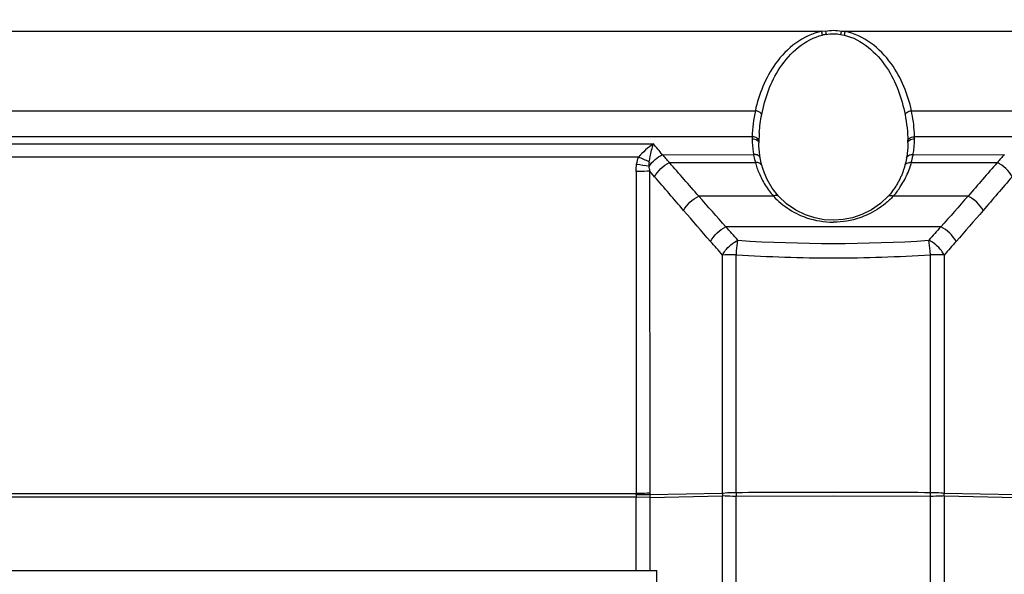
# Model space of a CAD drawing. Header units: millimetres. Extents: x 0 to 420, y 0 to 297.
# Tile 13 of 100: x 89 to 98, y 73 to 78. Entities that reach past the tile are written whole.
import ezdxf

# ---------------------------------------------------------------- set-up
doc = ezdxf.new("R2010")
doc.units = ezdxf.units.MM
doc.header["$LTSCALE"] = 23.1
doc.layers.get('0').update_dxf_attribs({"linetype": 'CONTINUOUS'})
doc.layers.add('DIM_PILOTEES', color=7, linetype='CONTINUOUS')
doc.styles.get("Standard").update_dxf_attribs({"font": 'txt', "width": 0.7})
doc.dimstyles.new('DIMSTYLE_1', dxfattribs={"dimtxt": 2.5, "dimasz": 3.5, "dimexe": 2, "dimexo": 0, "dimtad": 1, "dimlfac": 5, "dimdsep": 46, "dimtxsty": 'Standard', "dimblk": '_FILLED', "dimblk1": '_FILLED', "dimblk2": '_FILLED', "dimcen": 0, "dimazin": 2, "dimtp": 0.2, "dimtm": 0.2, "dimtfac": 1, "dimtofl": 0, "dimtmove": 0, "dimatfit": 3, "dimldrblk": '_FILLED', "dimfxl": 0, "dimtolj": 1, "dimarcsym": 0})
doc.dimstyles.new('DIMSTYLE_3', dxfattribs={"dimtxt": 2.5, "dimasz": 3.5, "dimexe": 2, "dimexo": 0, "dimtad": 1, "dimdec": 0, "dimlfac": 5, "dimdsep": 46, "dimtxsty": 'Standard', "dimblk": '_FILLED', "dimblk1": '_FILLED', "dimblk2": '_FILLED', "dimcen": 0, "dimazin": 2, "dimtp": 0.5, "dimtm": 0.5, "dimtfac": 1, "dimtdec": 0, "dimtofl": 0, "dimtmove": 0, "dimatfit": 3, "dimldrblk": '_FILLED', "dimfxl": 0, "dimtolj": 1, "dimarcsym": 0})
doc.dimstyles.new('DIMSTYLE_5', dxfattribs={"dimtxt": 2.5, "dimasz": 3.5, "dimexe": 2, "dimexo": 0, "dimtad": 1, "dimlfac": 5, "dimdsep": 46, "dimtxsty": 'Standard', "dimblk": '_FILLED', "dimblk1": '_FILLED', "dimblk2": '_FILLED', "dimcen": 0, "dimazin": 2, "dimtp": 0.5, "dimtm": 0.5, "dimtfac": 1, "dimtofl": 0, "dimtmove": 0, "dimatfit": 3, "dimldrblk": '_FILLED', "dimfxl": 0, "dimtolj": 1, "dimarcsym": 0})

# ---------------------------------------------------------------- blocks, each defined once
blk = doc.blocks.new('_FILLED')
at = {"color": 0, "linetype": 'ByBlock'}
blk.add_solid([(0, 0), (-1, 0.1429), (-1, -0.1429)], dxfattribs=at)
blk = doc.blocks.new('*D15')
at = {"layer": 'DIM_PILOTEES', "color": 2, "linetype": 'Continuous'}
for p, q in [((68.1083, 84.6543), (51.4843, 84.6543)), ((53.4843, 84.6543), (53.4843, 55.6972)), ((53.4843, 26.7402), (53.4843, 55.6972)), ((94.1679, 26.7402), (51.4843, 26.7402))]:
    blk.add_line(p, q, dxfattribs=at)
at = {"layer": 'DIM_PILOTEES', "color": 2, "linetype": 'Continuous', "xscale": 3.5, "yscale": 3.5, "zscale": 3.5}
for p, rotation in [((53.4843, 84.6543), 90), ((53.4843, 26.7402), 270)]:
    blk.add_blockref('_FILLED', p, dxfattribs=dict(at, rotation=rotation))
at = {"layer": 'DIM_PILOTEES', "color": 2, "linetype": 'Continuous', "insert": (50.3593, 55.6972), "char_height": 2.5, "width": 8.839286, "attachment_point": 2, "rotation": 90, "line_spacing_factor": 0.9}
blk.add_mtext('{\\ftxt;\\W0.0001;\\H0.0001;\\~}{\\ftxt;\\W2.3571428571;\\H2.5; }{\\ftxt;\\W0.0001;\\H0.0001;\\~}', dxfattribs=at)
blk = doc.blocks.new('*D17')
at = {"layer": 'DIM_PILOTEES', "color": 2, "linetype": 'Continuous'}
for p, q in [((71.5299, 63.2626), (71.5299, 103.414)), ((121.5709, 63.2626), (121.5709, 103.414)), ((71.5299, 101.414), (96.5504, 101.414)), ((121.5709, 101.414), (96.5504, 101.414))]:
    blk.add_line(p, q, dxfattribs=at)
at = {"layer": 'DIM_PILOTEES', "color": 2, "linetype": 'Continuous', "xscale": 3.5, "yscale": 3.5, "zscale": 3.5, "rotation": 180}
blk.add_blockref('_FILLED', (71.5299, 101.414), dxfattribs=at)
at = {"layer": 'DIM_PILOTEES', "color": 2, "linetype": 'Continuous', "xscale": 3.5, "yscale": 3.5, "zscale": 3.5}
blk.add_blockref('_FILLED', (121.5709, 101.414), dxfattribs=at)
at = {"layer": 'DIM_PILOTEES', "color": 2, "linetype": 'Continuous', "insert": (96.5504, 104.539), "char_height": 2.5, "width": 13.660714, "attachment_point": 2, "line_spacing_factor": 0.9}
blk.add_mtext('{\\ftxt;\\W0.0001;\\H0.0001;\\~}{\\ftxt;\\W3.6428571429;\\H2.5; }{\\ftxt;\\W0.0001;\\H0.0001;\\~}', dxfattribs=at)
blk = doc.blocks.new('*D18')
at = {"layer": 'DIM_PILOTEES', "color": 2, "linetype": 'Continuous'}
for p, q in [((115.8504, 54.1426), (115.8504, 98.414)), ((121.5709, 63.2626), (121.5709, 98.414)), ((115.8504, 96.414), (94.529, 96.414)), ((94.529, 96.414), (118.7106, 96.414)), ((129.0709, 96.414), (118.7106, 96.414)), ((121.5709, 96.414), (129.0709, 96.414))]:
    blk.add_line(p, q, dxfattribs=at)
at = {"layer": 'DIM_PILOTEES', "color": 2, "linetype": 'Continuous', "xscale": 3.5, "yscale": 3.5, "zscale": 3.5}
blk.add_blockref('_FILLED', (115.8504, 96.414), dxfattribs=at)
at = {"layer": 'DIM_PILOTEES', "color": 2, "linetype": 'Continuous', "xscale": 3.5, "yscale": 3.5, "zscale": 3.5, "rotation": 180}
blk.add_blockref('_FILLED', (121.5709, 96.414), dxfattribs=at)
at = {"layer": 'DIM_PILOTEES', "color": 2, "linetype": 'Continuous', "insert": (101.8504, 99.539), "char_height": 2.5, "width": 10.982143, "attachment_point": 3, "line_spacing_factor": 0.9}
blk.add_mtext('{\\ftxt;\\W0.0001;\\H0.0001;\\~}{\\ftxt;\\W2.9285714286;\\H2.5; }{\\ftxt;\\W0.0001;\\H0.0001;\\~}', dxfattribs=at)

msp = doc.modelspace()

# ---------------------------------------------------------------- linework, layer by layer
at = {"color": 7, "linetype": 'Continuous'}
for p, q in [((96.6363, 77.9823), (82.3997, 77.9823)), ((96.6765, 77.9822), (96.6363, 77.9829)), ((96.8182, 77.954), (96.8513, 77.9468)), ((111.1011, 77.9822), (96.8549, 77.9822)), ((82.2414, 77.2432), (96.0241, 77.2432)), ((97.4767, 77.2432), (111.2594, 77.2432)), ((95.9952, 77.0012), (82.0865, 77.0012)), ((111.4143, 77.0012), (97.5055, 77.0012)), ((82.5524, 76.9358), (95.0752, 76.9358)), ((96.0572, 76.9433), (96.0572, 76.9432)), ((94.9373, 76.8107), (82.5901, 76.8107)), ((95.1594, 76.8345), (96.0081, 76.8343)), ((96.0692, 76.8042), (96.0657, 76.8272)), ((97.4927, 76.8343), (98.3414, 76.8345)), ((95.2241, 76.7604), (96.0244, 76.7604)), ((96.0842, 76.735), (96.0841, 76.7352)), ((97.4764, 76.7604), (98.2767, 76.7604)), ((94.9136, 76.6784), (94.9141, 73.68)), ((95.0436, 73.6824), (95.0431, 76.6808)), ((95.0864, 76.629), (95.0431, 76.6808)), ((96.0752, 76.4482), (95.4968, 76.4481)), ((96.1937, 76.4481), (96.0752, 76.4482)), ((97.4255, 76.4482), (97.307, 76.4481)), ((98.004, 76.4481), (97.4255, 76.4482)), ((97.7504, 76.1613), (95.7503, 76.1613)), ((95.7188, 73.6805), (95.7188, 75.9002)), ((95.847, 73.6875), (95.847, 75.9025)), ((97.6537, 73.6875), (97.6537, 75.9025)), ((97.7819, 75.9002), (97.7819, 73.6805)), ((94.9138, 73.6451), (82.5082, 73.6451)), ((82.5086, 73.68), (94.9141, 73.68)), ((94.9138, 72.9626), (94.9138, 73.6451)), ((95.0434, 73.6441), (94.9138, 73.6451)), ((95.0434, 73.6441), (95.7188, 73.6575)), ((95.0434, 73.6441), (95.0434, 72.9626)), ((95.7188, 73.6805), (95.0435, 73.6671)), ((95.7188, 64.6626), (95.7188, 73.6575)), ((96.7504, 73.6536), (95.847, 73.6528)), ((95.847, 64.6626), (95.847, 73.6528)), ((97.6537, 73.6528), (96.7504, 73.6536)), ((97.6537, 64.6626), (97.6537, 73.6528)), ((98.4572, 73.6671), (97.7819, 73.6805)), ((97.7819, 73.6575), (97.7819, 64.6626)), ((97.7819, 73.6575), (98.4574, 73.6441)), ((82.2886, 72.9626), (95.1082, 72.9626)), ((95.1082, 64.6626), (95.1082, 72.9626))]:
    msp.add_line(p, q, dxfattribs=at)
for points in [[(96.0595, 76.8857), (96.058, 76.9123), (96.0572, 76.9386), (96.0572, 76.9433)], [(97.4436, 76.9432), (97.4435, 76.9351), (97.4432, 76.9217), (97.4426, 76.9081), (97.4419, 76.8944), (97.4409, 76.8802), (97.4396, 76.8657), (97.4381, 76.851), (97.4363, 76.836), (97.4342, 76.8206), (97.4317, 76.8048)], [(96.0657, 76.8272), (96.062, 76.8572), (96.0595, 76.8857)], [(96.0842, 76.735), (96.0791, 76.7554), (96.0717, 76.7899), (96.0691, 76.8042)], [(97.4316, 76.8044), (97.4305, 76.7981), (97.4237, 76.7641), (97.4166, 76.7352)], [(96.2398, 76.4466), (96.1817, 76.5214), (96.1341, 76.6036), (96.1081, 76.6626), (96.0925, 76.7069), (96.0841, 76.7352)], [(97.409, 76.7092), (97.4066, 76.7015), (97.404, 76.6938), (97.4014, 76.6861), (97.3986, 76.6784), (97.3957, 76.6706), (97.3927, 76.6627), (97.3896, 76.6548), (97.3864, 76.6469), (97.383, 76.6389)], [(97.4167, 76.7353), (97.4157, 76.7318), (97.4135, 76.7243), (97.4113, 76.7167), (97.409, 76.7092)], [(97.383, 76.6389), (97.3795, 76.6309), (97.3759, 76.6229), (97.3721, 76.6148), (97.3682, 76.6067), (97.3642, 76.5985), (97.36, 76.5904), (97.3556, 76.5821), (97.3511, 76.5739), (97.3464, 76.5655), (97.3416, 76.5572), (97.3365, 76.5488), (97.3313, 76.5403), (97.3259, 76.5318), (97.3202, 76.5232), (97.3144, 76.5146), (97.3083, 76.5059), (97.302, 76.4972), (97.2954, 76.4884), (97.2885, 76.4795), (97.2813, 76.4705), (97.274, 76.4616), (97.2663, 76.4527), (97.2612, 76.4468)], [(97.2615, 76.4472), (97.1898, 76.3795), (97.1042, 76.3199), (97.0154, 76.276), (96.9275, 76.2466), (96.84, 76.2297), (96.7527, 76.224), (96.6654, 76.2291), (96.5778, 76.2455), (96.4898, 76.2741), (96.4009, 76.3174), (96.3155, 76.3758), (96.2395, 76.4469)]]:
    msp.add_lwpolyline(points, dxfattribs=at)
for centre, radius, start, end in [((97.1934, 75.4767), 2.5294, 101.65236, 102.41416), ((96.9663, 76.991), 0.9711, 179.39671, 180.51302), ((95.9967, 76.9112), 0.09, 81.23008, 90.91186), ((97.2212, 76.9503), 1.1641, 175.5462, 179.4217), ((96.5085, 76.9907), 0.9971, 0.60403, 2.70393), ((96.5345, 76.9913), 0.9711, 359.46657, 0.5829), ((96.944, 76.99), 0.9488, 180.4704, 187.9522), ((97.1153, 76.9524), 1.0581, 179.47502, 180.07254), ((97.1143, 76.9524), 1.0571, 180.07257, 180.49997), ((96.3849, 76.9524), 1.0587, 359.92747, 0.52477), ((96.3867, 76.9524), 1.057, 359.50165, 359.92742), ((96.5663, 76.9893), 0.9393, 353.52519, 358.05863), ((96.5561, 76.9896), 0.9495, 358.06042, 359.55796), ((87.6304, 59.209), 19.0581, 67.1312, 67.45551), ((96.9389, 76.9895), 0.9437, 187.95971, 189.46437), ((96.6032, 76.9916), 0.9033, 349.19039, 349.97035), ((96.5677, 76.9891), 0.9378, 350.49851, 353.52559), ((96.3476, 84.843), 8.2208, 259.99505, 260.81684), ((96.7637, 76.961), 0.766, 194.22596, 195.18136), ((96.0376, 76.6755), 0.0859, 90.18519, 98.8694), ((97.4622, 76.6783), 0.0833, 80.22946, 89.2592), ((57.348, 43.9613), 49.9136, 40.40461, 40.88061), ((136.148, 43.9654), 49.9073, 139.1194, 139.59546), ((54.255, 40.3029), 54.6457, 40.8221, 41.22351), ((139.2458, 40.3028), 54.6458, 138.77644, 139.17784), ((80.4107, 62.2601), 20.7017, 41.72055, 42.18357), ((112.4035, 62.8772), 19.7785, 137.80567, 138.2903), ((50.0741, 35.5493), 60.9232, 41.477318, 41.634816), ((96.7504, 89.6836), 13.6755, 266.27703, 273.72297), ((143.5087, 35.4763), 61.033, 138.365086, 138.522299), ((96.7492, 89.8161), 13.9425, 266.28985, 270.00468), ((96.7515, 89.8162), 13.9425, 269.99532, 273.71015), ((96.749, -337.9362), 411.6247, 89.999806, 90.12555), ((104.8297, 73.6702), 8.9827, 179.88939, 180.11061), ((96.7518, -337.9295), 411.618, 89.874449, 90.000195), ((88.6711, 73.6702), 8.9827, 359.88939, 0.11061), ((97.3162, 73.6353), 2.4024, 179.23895, 179.76676), ((94.0602, 73.6792), 0.8539, 359.19453, 0.05139), ((97.304, 73.6378), 2.2606, 179.25966, 179.84269), ((93.9339, 73.6817), 1.1097, 359.24189, 0.03307), ((97.0478, 73.669), 1.3291, 179.50424, 180.49576), ((96.4529, 73.669), 1.3291, 359.50424, 0.49576)]:
    msp.add_arc(centre, radius, start, end, dxfattribs=at)
for points, knots in [([(96.64, 77.9823), (96.4693, 77.9484), (96.2445, 77.7688), (96.09, 77.4743), (96.0378, 77.3208), (96.0241, 77.2432)], [0, 0, 0, 0, 0.52095, 0.764032, 1, 1, 1, 1]), ([(96.0836, 77.2077), (96.1124, 77.3604), (96.2198, 77.6673), (96.4867, 77.9119), (96.6497, 77.9469)], [0, 0, 0, 0, 0.482477, 1, 1, 1, 1]), ([(96.8513, 77.9467), (97.0128, 77.9108), (97.2808, 77.6693), (97.3873, 77.3615), (97.4171, 77.2077)], [0, 0, 0, 0, 0.513628, 1, 1, 1, 1]), ([(97.4767, 77.2432), (97.4628, 77.3209), (97.4108, 77.4745), (97.256, 77.7694), (97.0305, 77.948), (96.8596, 77.9822)], [0, 0, 0, 0, 0.235968, 0.479068, 1, 1, 1, 1]), ([(96.0836, 77.2077), (96.0778, 77.2231), (96.0538, 77.2373), (96.0312, 77.2423), (96.0241, 77.2432)], [0, 0, 0, 0, 0.695996, 1, 1, 1, 1]), ([(97.4171, 77.2077), (97.423, 77.2232), (97.4471, 77.2374), (97.4697, 77.2424), (97.4767, 77.2432)], [0, 0, 0, 0, 0.703155, 1, 1, 1, 1]), ([(96.0572, 76.9621), (96.0567, 76.9765), (96.0366, 76.9944), (96.0168, 76.9991), (96.0104, 77.0001)], [0, 0, 0, 0, 0.690468, 1, 1, 1, 1]), ([(97.4436, 76.9621), (97.4437, 76.9663), (97.4504, 76.9869), (97.4733, 76.9971), (97.4896, 76.9999)], [0, 0, 0, 0, 0.201543, 1, 1, 1, 1]), ([(97.4896, 76.9999), (97.4923, 77.0004), (97.4976, 77.001), (97.5029, 77.0012), (97.5055, 77.0012)], [0, 0, 0, 0, 0.510431, 1, 1, 1, 1]), ([(95.0368, 76.7691), (95.0391, 76.7844), (95.0496, 76.8405), (95.0637, 76.8958), (95.0752, 76.9358)], [0, 0, 0, 0, 0.270917, 1, 1, 1, 1]), ([(95.9952, 76.9823), (96.0028, 76.9825), (96.0273, 76.9806), (96.0569, 76.9611), (96.0572, 76.9433)], [0, 0, 0, 0, 0.298109, 1, 1, 1, 1]), ([(97.4436, 76.9432), (97.4437, 76.9609), (97.473, 76.981), (97.4977, 76.9825), (97.5055, 76.9823)], [0, 0, 0, 0, 0.692622, 1, 1, 1, 1]), ([(96.0841, 76.7352), (96.0807, 76.7477), (96.061, 76.7601), (96.0429, 76.7614), (96.0374, 76.7614)], [0, 0, 0, 0, 0.698997, 1, 1, 1, 1]), ([(97.4167, 76.7353), (97.42, 76.7479), (97.4396, 76.7605), (97.4578, 76.7617), (97.4633, 76.7616)], [0, 0, 0, 0, 0.70035, 1, 1, 1, 1]), ([(95.0431, 76.6808), (95.0341, 76.6804), (94.9909, 76.6791), (94.9478, 76.6785), (94.9136, 76.6784)], [0, 0, 0, 0, 0.208203, 1, 1, 1, 1]), ([(96.2394, 76.447), (96.232, 76.4549), (96.2124, 76.4557), (96.1981, 76.4502), (96.1937, 76.4481)], [0, 0, 0, 0, 0.690751, 1, 1, 1, 1]), ([(97.2615, 76.4472), (97.2689, 76.4551), (97.2886, 76.456), (97.3027, 76.4502), (97.307, 76.4481)], [0, 0, 0, 0, 0.691105, 1, 1, 1, 1]), ([(96.4261, 76.2779), (96.4505, 76.2665), (96.5535, 76.2242), (96.6661, 76.2078), (96.7504, 76.2058)], [0, 0, 0, 0, 0.241608, 1, 1, 1, 1]), ([(97.071, 76.2762), (97.0469, 76.2651), (96.9448, 76.2239), (96.8337, 76.2072), (96.7504, 76.2058)], [0, 0, 0, 0, 0.241771, 1, 1, 1, 1]), ([(95.7188, 75.9002), (95.726, 75.9145), (95.7618, 75.9709), (95.8162, 76.0159), (95.8624, 76.037)], [0, 0, 0, 0, 0.239116, 1, 1, 1, 1]), ([(95.847, 75.9025), (95.8479, 75.9148), (95.8515, 75.9598), (95.8566, 76.0047), (95.8624, 76.037)], [0, 0, 0, 0, 0.272528, 1, 1, 1, 1]), ([(97.6537, 75.9025), (97.6529, 75.9148), (97.6492, 75.9598), (97.6441, 76.0047), (97.6384, 76.037)], [0, 0, 0, 0, 0.272528, 1, 1, 1, 1]), ([(97.7819, 75.9002), (97.7748, 75.9145), (97.7389, 75.9709), (97.6846, 76.0159), (97.6384, 76.037)], [0, 0, 0, 0, 0.239116, 1, 1, 1, 1]), ([(95.847, 75.9025), (95.835, 75.9025), (95.7922, 75.9021), (95.7495, 75.9014), (95.7188, 75.9002)], [0, 0, 0, 0, 0.282083, 1, 1, 1, 1]), ([(97.7819, 75.9002), (97.773, 75.9005), (97.7303, 75.9019), (97.6875, 75.9024), (97.6537, 75.9025)], [0, 0, 0, 0, 0.209154, 1, 1, 1, 1]), ([(95.847, 73.6875), (95.835, 73.6874), (95.7922, 73.6864), (95.7494, 73.6842), (95.7188, 73.6805)], [0, 0, 0, 0, 0.281465, 1, 1, 1, 1]), ([(97.7819, 73.6805), (97.773, 73.6816), (97.7304, 73.6856), (97.6876, 73.6871), (97.6537, 73.6875)], [0, 0, 0, 0, 0.210067, 1, 1, 1, 1]), ([(95.0435, 73.6671), (95.0345, 73.667), (94.9914, 73.6667), (94.9482, 73.6669), (94.914, 73.6672)], [0, 0, 0, 0, 0.20811, 1, 1, 1, 1]), ([(95.0436, 73.6824), (95.0346, 73.682), (94.9915, 73.6807), (94.9483, 73.6801), (94.9141, 73.68)], [0, 0, 0, 0, 0.208188, 1, 1, 1, 1]), ([(95.847, 73.6528), (95.8349, 73.6529), (95.7922, 73.6536), (95.7494, 73.655), (95.7188, 73.6575)], [0, 0, 0, 0, 0.282077, 1, 1, 1, 1]), ([(97.7819, 73.6575), (97.773, 73.6568), (97.7303, 73.6541), (97.6876, 73.6531), (97.6537, 73.6528)], [0, 0, 0, 0, 0.209245, 1, 1, 1, 1])]:
    msp.add_open_spline(points, degree=3, knots=knots, dxfattribs=at)
for points in [[(96.6494, 77.9469), (96.647, 77.9588), (96.6441, 77.9707), (96.6405, 77.9823)], [(96.7504, 77.9892), (96.7256, 77.9892), (96.7008, 77.9868), (96.6765, 77.9822)], [(96.6765, 77.9822), (96.6788, 77.9729), (96.6808, 77.9634), (96.6825, 77.954)], [(96.6825, 77.954), (96.7269, 77.963), (96.7739, 77.963), (96.8182, 77.954)], [(96.8243, 77.9822), (96.8, 77.9868), (96.7751, 77.9892), (96.7504, 77.9892)], [(96.8246, 77.9822), (96.8222, 77.9728), (96.8201, 77.9634), (96.8182, 77.954)], [(96.8549, 77.9822), (96.8447, 77.9822), (96.8344, 77.9829), (96.8243, 77.9822)], [(96.8603, 77.9823), (96.8566, 77.9707), (96.8538, 77.9588), (96.8514, 77.9468)], [(96.0241, 77.2432), (96.007, 77.1637), (95.9961, 77.0824), (95.9952, 77.0012)], [(96.0606, 77.0407), (96.0649, 77.0968), (96.073, 77.1526), (96.0836, 77.2077)], [(97.4171, 77.2077), (97.4328, 77.1269), (97.4428, 77.0444), (97.4436, 76.9621)], [(97.5045, 77.0377), (97.5012, 77.1067), (97.4912, 77.1756), (97.4767, 77.2432)], [(95.0752, 76.9358), (95.0237, 76.9011), (94.9765, 76.8588), (94.9373, 76.8107)], [(95.1595, 76.8343), (95.1304, 76.8673), (95.1031, 76.9018), (95.0752, 76.9358)], [(94.9193, 76.7471), (94.9231, 76.7688), (94.9289, 76.7903), (94.9373, 76.8107)], [(95.0356, 76.7276), (95.0659, 76.7729), (95.1101, 76.811), (95.1594, 76.8345)], [(95.2241, 76.7604), (95.2016, 76.7843), (95.1816, 76.8104), (95.1594, 76.8345)], [(96.0408, 76.8314), (96.0304, 76.8347), (96.019, 76.8355), (96.0081, 76.8343)], [(96.0081, 76.8343), (96.0117, 76.8137), (96.016, 76.7931), (96.0211, 76.7728)], [(96.0691, 76.8043), (96.0668, 76.8171), (96.0533, 76.8275), (96.0408, 76.8314)], [(97.4317, 76.8044), (97.4339, 76.8173), (97.4474, 76.8278), (97.4599, 76.8317)], [(97.4599, 76.8317), (97.4704, 76.835), (97.4818, 76.8357), (97.4927, 76.8343)], [(97.4764, 76.7604), (97.4819, 76.7808), (97.4865, 76.8015), (97.4904, 76.8222)], [(98.3414, 76.8345), (98.3191, 76.8104), (98.2992, 76.7843), (98.2767, 76.7604)], [(94.9136, 76.6784), (94.9136, 76.7014), (94.9154, 76.7245), (94.9193, 76.7471)], [(95.0356, 76.7276), (95.0344, 76.7411), (95.0332, 76.7558), (95.0391, 76.7681)], [(95.0431, 76.6808), (95.0396, 76.6961), (95.0357, 76.7119), (95.0374, 76.7275)], [(95.0864, 76.629), (95.1154, 76.6854), (95.1667, 76.7333), (95.2241, 76.7604)], [(95.4965, 76.448), (95.4062, 76.5525), (95.3161, 76.6572), (95.2244, 76.7606)], [(96.0244, 76.7604), (96.0283, 76.7445), (96.033, 76.7288), (96.0384, 76.7134)], [(96.0384, 76.7134), (96.0443, 76.6963), (96.051, 76.6795), (96.0582, 76.6629)], [(97.4379, 76.6519), (97.4481, 76.6744), (97.4574, 76.6973), (97.4651, 76.7208)], [(97.4651, 76.7208), (97.4694, 76.7338), (97.4732, 76.747), (97.4764, 76.7604)], [(98.2764, 76.7606), (98.1846, 76.6573), (98.0946, 76.5525), (98.0042, 76.448)], [(98.4144, 76.629), (98.385, 76.6852), (98.3335, 76.7323), (98.2767, 76.7604)], [(96.0582, 76.6629), (96.0746, 76.6247), (96.0935, 76.5873), (96.1156, 76.5519)], [(97.3701, 76.5288), (97.3955, 76.5682), (97.4184, 76.6093), (97.4379, 76.6519)], [(96.1156, 76.5519), (96.1386, 76.5152), (96.1651, 76.4806), (96.1937, 76.4481)], [(97.3381, 76.4831), (97.3495, 76.4977), (97.36, 76.5131), (97.3701, 76.5288)], [(95.3565, 76.3143), (95.3857, 76.372), (95.4382, 76.4209), (95.4968, 76.4481)], [(95.7501, 76.1612), (95.6659, 76.257), (95.5819, 76.353), (95.497, 76.4482)], [(96.1937, 76.4481), (96.2135, 76.4242), (96.237, 76.4035), (96.261, 76.3838)], [(97.307, 76.4481), (97.2859, 76.4233), (97.2614, 76.4014), (97.2361, 76.3808)], [(97.307, 76.4481), (97.3181, 76.459), (97.3285, 76.4708), (97.3381, 76.4831)], [(98.0038, 76.4482), (97.9188, 76.353), (97.8348, 76.257), (97.7506, 76.1612)], [(98.1443, 76.3143), (98.1148, 76.3718), (98.0622, 76.4201), (98.004, 76.4481)], [(96.261, 76.3838), (96.3116, 76.3424), (96.3669, 76.3056), (96.4261, 76.2779)], [(97.2361, 76.3808), (97.1856, 76.3396), (97.1301, 76.3036), (97.071, 76.2762)], [(95.6077, 76.0255), (95.6371, 76.0842), (95.6905, 76.1342), (95.7503, 76.1613)], [(97.893, 76.0255), (97.8633, 76.084), (97.8098, 76.1334), (97.7504, 76.1613)]]:
    msp.add_open_spline(points, degree=3, dxfattribs=at)

# ---------------------------------------------------------------- dimensions: what is measured, and where the dimension line sits
at = {"layer": 'DIM_PILOTEES', "color": 2, "linetype": 'Continuous'}
for base, p1, text, dimstyle, picture, middle in [((121.5709, 101.414), (71.5299, 63.2626), '{\\ftxt;\\W0.0001;\\H0.0001;\\~}{\\ftxt;\\W3.6428571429;\\H2.5; }{\\ftxt;\\W0.0001;\\H0.0001;\\~}', 'DIMSTYLE_5', '*D17', (96.1932, 101.414)), ((121.5709, 96.414), (115.8504, 54.1426), '{\\ftxt;\\W0.0001;\\H0.0001;\\~}{\\ftxt;\\W2.9285714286;\\H2.5; }{\\ftxt;\\W0.0001;\\H0.0001;\\~}', 'DIMSTYLE_1', '*D18', (97.8325, 96.414))]:
    dim = msp.add_linear_dim(base=base, p1=p1, p2=(121.5709, 63.2626), text=text, dimstyle=dimstyle, dxfattribs=at)
    dim.commit()
    dim.dimension.update_dxf_attribs({"geometry": picture, "text_midpoint": middle, "dimtype": 160})
dim = msp.add_linear_dim(base=(53.4843, 26.7402), p1=(68.1083, 84.6543), p2=(94.1679, 26.7402), angle=270, text='{\\ftxt;\\W0.0001;\\H0.0001;\\~}{\\ftxt;\\W2.3571428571;\\H2.5; }{\\ftxt;\\W0.0001;\\H0.0001;\\~}', dimstyle='DIMSTYLE_3', dxfattribs=at)
dim.commit()
dim.dimension.update_dxf_attribs({"geometry": '*D15', "text_midpoint": (53.4843, 55.3401), "dimtype": 160})

doc.saveas('drawing.dxf')
